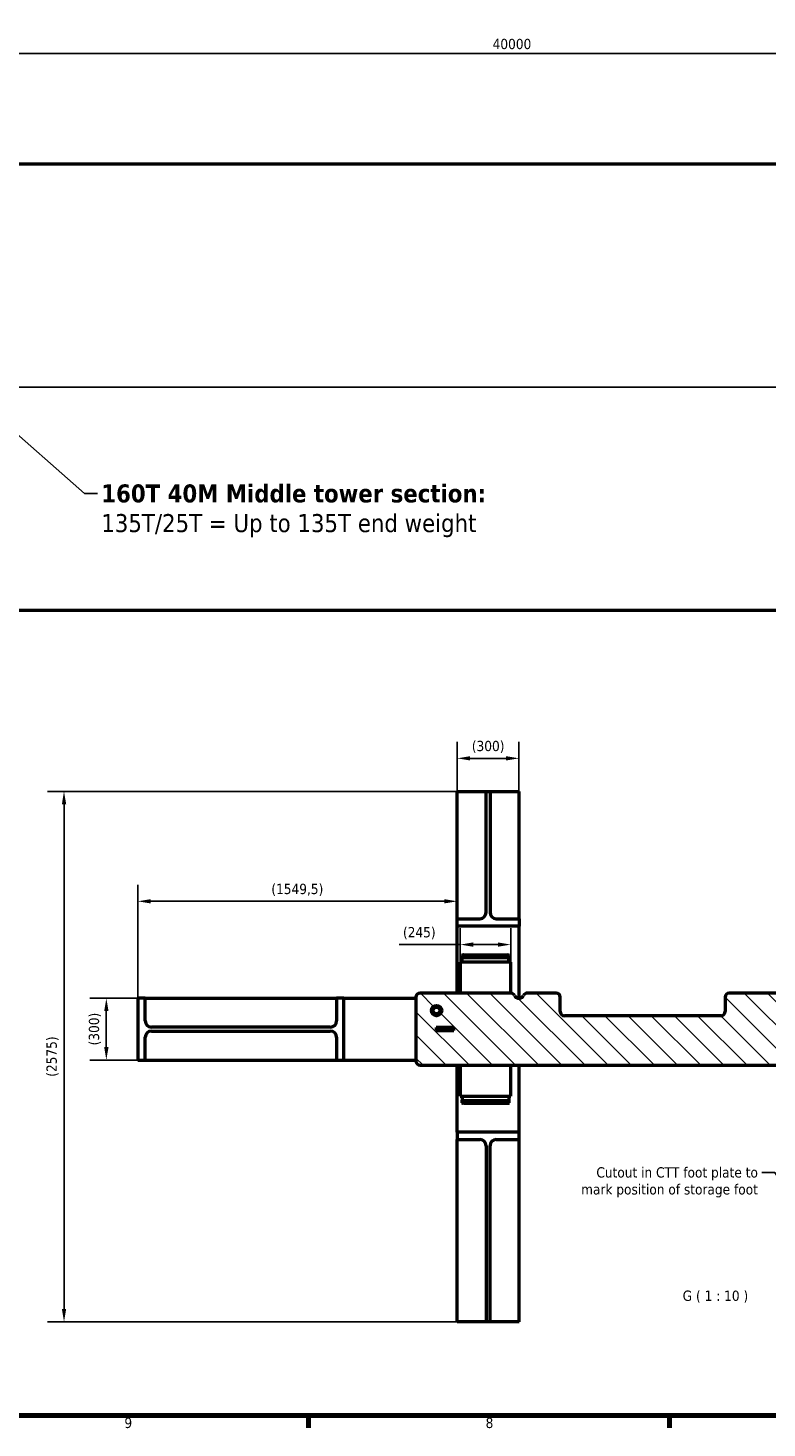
# Model space of a CAD drawing. Header units: millimetres. Extents: x 0 to 63075, y 0 to 44550.
# Tile 4 of 31: x 16944 to 27699, y 1320 to 21710. Entities that reach past the tile are written whole.
import ezdxf

# ---------------------------------------------------------------- set-up
doc = ezdxf.new("R2010")
doc.units = ezdxf.units.MM
doc.header["$LTSCALE"] = 75
for name, color, linetype, lineweight in [('Border (ISO)', 7, 'Continuous', 70), ('Centerline (ISO)', 7, 'Continuous', 25), ('Dimension (ISO)', 7, 'Continuous', 25), ('Hatch (ISO)', 7, 'Continuous', 18), ('Symbol (ISO)', 7, 'Continuous', 25), ('Visible (ISO)', 7, 'Continuous', 50)]:
    doc.layers.add(name, color=color, linetype=linetype, lineweight=lineweight)
doc.styles.add('Label Text (ISO)', font='tahoma.ttf')
doc.styles.add('Note Text (ISO)', font='tahoma.ttf')
doc.dimstyles.new('Default (ISO)', dxfattribs={"dimscale": 75, "dimtxt": 2, "dimasz": 2.5, "dimexe": 3.175, "dimexo": 0, "dimgap": 0.762, "dimtad": 1, "dimrnd": 1e-08, "dimtxsty": 'Note Text (ISO)', "dimcen": 0.09, "dimdle": 10, "dimclrd": 256, "dimclre": 256, "dimclrt": 256, "dimazin": 2, "dimtfac": 1, "dimtmove": 0, "dimatfit": 3, "dimfxl": 1, "dimtolj": 1, "dimtzin": 0, "dimlwd": -1, "dimlwe": -1, "dimarcsym": 0})
doc.dimstyles.new('Default - Method 1b (ISO)$7', dxfattribs={"dimscale": 75, "dimtxt": 2, "dimasz": 2.5, "dimexe": 3.175, "dimexo": 0, "dimgap": 0.762, "dimtad": 1, "dimtoh": 1, "dimrnd": 1e-08, "dimtxsty": 'Note Text (ISO)', "dimcen": 0.09, "dimdle": 10, "dimclrd": 256, "dimclre": 256, "dimclrt": 256, "dimazin": 2, "dimtfac": 1.75, "dimtmove": 0, "dimatfit": 3, "dimfxl": 1, "dimtolj": 1, "dimlwd": -1, "dimlwe": -1, "dimarcsym": 0})

# ---------------------------------------------------------------- blocks, each defined once
blk = doc.blocks.new('Borders Default Border')
at = {"layer": 'Border (ISO)'}
for p, q in [((280.33, 20), (280.33, 17.6)), ((350.42, 20), (350.42, 17.6))]:
    blk.add_line(p, q, dxfattribs=at)
at = {"layer": 'Border (ISO)', "flags": 128}
blk.add_lwpolyline([(20, 20), (20, 574), (821, 574), (821, 20), (20, 20)], dxfattribs=at)
at = {"layer": 'Border (ISO)', "char_height": 2, "attachment_point": 7, "style": 'Label Text (ISO)'}
for s, insert in [('9', (244.63, 17.56)), ('8', (314.72, 17.55))]:
    blk.add_mtext(s, dxfattribs=dict(at, insert=insert))
blk = doc.blocks.new('*D6')
at = {"layer": 'Defpoints', "color": 0, "transparency": 16777216}
for p in [(39973, 21339), (9793, 19730), (39973, 19730)]:
    blk.add_point(p, dxfattribs=at)
at = {"layer": 'Dimension (ISO)', "transparency": 16777216}
for p, q in [((9793, 19730), (9793, 21577)), ((39973, 19730), (39973, 21577)), ((9981, 21339), (39785, 21339))]:
    blk.add_line(p, q, dxfattribs=at)
for points in [[(9981, 21370), (9981, 21308), (9793, 21339)], [(39785, 21370), (39785, 21308), (39973, 21339)]]:
    blk.add_solid(points, dxfattribs=at)
at = {"layer": 'Dimension (ISO)', "transparency": 16777216, "insert": (23706, 21552), "char_height": 150, "attachment_point": 1, "style": 'Note Text (ISO)'}
blk.add_mtext('\\A1;40000', dxfattribs=at)
blk = doc.blocks.new('*D24')
at = {"layer": 'Defpoints', "color": 0, "transparency": 16777216}
for p in [(23235, 8360), (23235, 8104), (23970, 8104)]:
    blk.add_point(p, dxfattribs=at)
at = {"layer": 'Dimension (ISO)', "transparency": 16777216}
for p, q in [((23235, 8104), (23235, 8599)), ((23970, 8104), (23970, 8599)), ((23235, 8360), (22344, 8360)), ((23783, 8360), (23423, 8360))]:
    blk.add_line(p, q, dxfattribs=at)
for points in [[(23423, 8392), (23423, 8329), (23235, 8360)], [(23783, 8392), (23783, 8329), (23970, 8360)]]:
    blk.add_solid(points, dxfattribs=at)
at = {"layer": 'Dimension (ISO)', "transparency": 16777216, "insert": (22401, 8616), "char_height": 150, "attachment_point": 1, "style": 'Note Text (ISO)'}
blk.add_mtext('\\A1;(245)', dxfattribs=at)
blk = doc.blocks.new('*D25')
at = {"layer": 'Defpoints', "color": 0, "transparency": 16777216}
for p in [(18542, 7579), (18084, 6679), (18542, 6679)]:
    blk.add_point(p, dxfattribs=at)
at = {"layer": 'Dimension (ISO)', "transparency": 16777216}
for p, q in [((18542, 7579), (17846, 7579)), ((18084, 7392), (18084, 6867)), ((18542, 6679), (17846, 6679))]:
    blk.add_line(p, q, dxfattribs=at)
for points in [[(18053, 7392), (18116, 7392), (18084, 7579)], [(18053, 6867), (18116, 6867), (18084, 6679)]]:
    blk.add_solid(points, dxfattribs=at)
at = {"layer": 'Dimension (ISO)', "transparency": 16777216, "insert": (17829, 6892), "char_height": 150, "attachment_point": 1, "rotation": 90, "style": 'Note Text (ISO)'}
blk.add_mtext('\\A1;(300)', dxfattribs=at)
blk = doc.blocks.new('*D26')
at = {"layer": 'Defpoints', "color": 0, "transparency": 16777216}
for p in [(23190, 10591), (17468, 2866), (23190, 2866)]:
    blk.add_point(p, dxfattribs=at)
at = {"layer": 'Dimension (ISO)', "transparency": 16777216}
for p, q in [((23190, 10591), (17230, 10591)), ((17468, 10404), (17468, 3054)), ((23190, 2866), (17230, 2866))]:
    blk.add_line(p, q, dxfattribs=at)
for points in [[(17437, 10404), (17500, 10404), (17468, 10591)], [(17437, 3054), (17500, 3054), (17468, 2866)]]:
    blk.add_solid(points, dxfattribs=at)
at = {"layer": 'Dimension (ISO)', "transparency": 16777216, "insert": (17213, 6435), "char_height": 150, "attachment_point": 1, "rotation": 90, "style": 'Note Text (ISO)'}
blk.add_mtext('\\A1;(2575)', dxfattribs=at)
blk = doc.blocks.new('*D27')
at = {"layer": 'Defpoints', "color": 0, "transparency": 16777216}
for p in [(23190, 8991), (23190, 8538), (18542, 7579)]:
    blk.add_point(p, dxfattribs=at)
at = {"layer": 'Dimension (ISO)', "transparency": 16777216}
for p, q in [((18542, 7579), (18542, 9229)), ((18729, 8991), (23003, 8991))]:
    blk.add_line(p, q, dxfattribs=at)
for points in [[(18729, 9022), (18729, 8960), (18542, 8991)], [(23003, 9022), (23003, 8960), (23190, 8991)]]:
    blk.add_solid(points, dxfattribs=at)
at = {"layer": 'Dimension (ISO)', "transparency": 16777216, "insert": (20485, 9246), "char_height": 150, "attachment_point": 1, "style": 'Note Text (ISO)'}
blk.add_mtext('\\A1;(1549,5)', dxfattribs=at)
blk = doc.blocks.new('*D28')
at = {"layer": 'Defpoints', "color": 0, "transparency": 16777216}
for p in [(24090, 11073), (23190, 10591), (24090, 10591)]:
    blk.add_point(p, dxfattribs=at)
at = {"layer": 'Dimension (ISO)', "transparency": 16777216}
for p, q in [((23190, 10591), (23190, 11311)), ((24090, 10591), (24090, 11311)), ((23378, 11073), (23903, 11073))]:
    blk.add_line(p, q, dxfattribs=at)
for points in [[(23378, 11104), (23378, 11042), (23190, 11073)], [(23903, 11104), (23903, 11042), (24090, 11073)]]:
    blk.add_solid(points, dxfattribs=at)
at = {"layer": 'Dimension (ISO)', "transparency": 16777216, "insert": (23403, 11328), "char_height": 150, "attachment_point": 1, "style": 'Note Text (ISO)'}
blk.add_mtext('\\A1;(300)', dxfattribs=at)

msp = doc.modelspace()

# ---------------------------------------------------------------- hatches: boundary and pattern name
at = {"layer": 'Hatch (ISO)'}
h = msp.add_hatch(dxfattribs=at)
h.set_pattern_fill('ANSI31', color=256, scale=1905, angle=90.00021046, style=0)
h.set_pattern_definition([(135.0002, (0, 0), (-168.3792, -168.3804), [])])
edge = h.paths.add_edge_path()
edge.add_ellipse((27150.2925, 7594.4717), major_axis=(0, 60), ratio=1, start_angle=0, end_angle=90)
edge.add_line((27090.2925, 7594.4717), (27090.2925, 7384.4717))
edge.add_ellipse((27030.2925, 7384.4717), major_axis=(60, 0), ratio=1, start_angle=270, end_angle=360, ccw=False)
edge.add_line((27030.2925, 7324.4717), (24750.2925, 7324.4717))
edge.add_ellipse((24750.2925, 7384.4717), major_axis=(0, -60), ratio=1, start_angle=270, end_angle=360, ccw=False)
edge.add_line((24690.2925, 7384.4717), (24690.2925, 7594.4717))
edge.add_ellipse((24630.2925, 7594.4717), major_axis=(60, 0), ratio=1, start_angle=0, end_angle=90)
edge.add_line((24630.2925, 7654.4717), (24211.2263, 7654.4717))
edge.add_ellipse((24211.2263, 7594.4717), major_axis=(0, 60), ratio=1, start_angle=0, end_angle=63.61220004)
edge.add_ellipse((24090.2925, 7654.4717), major_axis=(67.1855, -33.3333), ratio=1, start_angle=232.77559992, end_angle=360, ccw=False)
edge.add_ellipse((23969.3586, 7594.4717), major_axis=(53.7484, 26.6667), ratio=1, start_angle=0, end_angle=63.61220004)
edge.add_line((23969.3586, 7654.4717), (22650.2925, 7654.4717))
edge.add_ellipse((22650.2925, 7594.4717), major_axis=(0, 60), ratio=1, start_angle=0, end_angle=90)
edge.add_line((22590.2925, 7594.4717), (22590.2925, 6664.4717))
edge.add_ellipse((22650.2925, 6664.4717), major_axis=(-60, 0), ratio=1, start_angle=0, end_angle=90)
edge.add_line((22650.2925, 6604.4717), (36030.2925, 6604.4717))
edge.add_ellipse((36030.2925, 6664.4717), major_axis=(0, -60), ratio=1, start_angle=0, end_angle=90)
edge.add_line((36090.2925, 6664.4717), (36090.2925, 7594.4717))
edge.add_ellipse((36030.2925, 7594.4717), major_axis=(60, 0), ratio=1, start_angle=0, end_angle=90)
edge.add_line((36030.2925, 7654.4717), (34711.2263, 7654.4717))
edge.add_ellipse((34711.2263, 7594.4717), major_axis=(0, 60), ratio=1, start_angle=0, end_angle=63.61220004)
edge.add_ellipse((34590.2925, 7654.4717), major_axis=(67.1855, -33.3333), ratio=1, start_angle=232.77559992, end_angle=360, ccw=False)
edge.add_ellipse((34469.3586, 7594.4717), major_axis=(53.7484, 26.6667), ratio=1, start_angle=0, end_angle=63.61220004)
edge.add_line((34469.3586, 7654.4717), (34050.2925, 7654.4717))
edge.add_ellipse((34050.2925, 7594.4717), major_axis=(0, 60), ratio=1, start_angle=0, end_angle=90)
edge.add_line((33990.2925, 7594.4717), (33990.2925, 7384.4717))
edge.add_ellipse((33930.2925, 7384.4717), major_axis=(60, 0), ratio=1, start_angle=270, end_angle=360, ccw=False)
edge.add_line((33930.2925, 7324.4717), (31650.2925, 7324.4717))
edge.add_ellipse((31650.2925, 7384.4717), major_axis=(0, -60), ratio=1, start_angle=270, end_angle=360, ccw=False)
edge.add_line((31590.2925, 7384.4717), (31590.2925, 7594.4717))
edge.add_ellipse((31530.2925, 7594.4717), major_axis=(60, 0), ratio=1, start_angle=0, end_angle=90)
edge.add_line((31530.2925, 7654.4717), (27150.2925, 7654.4717))
edge = h.paths.add_edge_path(flags=0)
edge.add_ellipse((22890.2925, 7399.4717), major_axis=(-75, 0), ratio=1, start_angle=0, end_angle=360)
edge = h.paths.add_edge_path(flags=0)
edge.add_ellipse((35790.2925, 7399.4717), major_axis=(-75, 0), ratio=1, start_angle=0, end_angle=360)
h = msp.add_hatch(dxfattribs=at)
h.set_pattern_fill('ANSI31', color=256, scale=1905, angle=105.00024554, style=0)
h.set_pattern_definition([(150.0002, (0, 0), (-119.0616, -206.2228), [])])
h.paths.add_polyline_path([(22885.8078, 7151.9717), (22885.8078, 7106.9717), (23139.2374, 7106.9717), (23139.2374, 7151.9717)])

# ---------------------------------------------------------------- linework, layer by layer
at = {"layer": 'Centerline (ISO)', "linetype": 'Continuous'}
msp.add_line((9837.6025, 16480.002), (39928.4492, 16480.002), dxfattribs=at)
at = {"layer": 'Visible (ISO)'}
for p, q in [((10025.1025, 19730.002), (31178.2004, 19730.002)), ((10025.1025, 13230.002), (31178.2004, 13230.002)), ((23190.2925, 10591.1245), (23521.7925, 10591.1245)), ((23190.2925, 8737.4717), (23190.2925, 10591.1245)), ((23521.7925, 10591.1245), (23611.7925, 10591.1245)), ((23611.7925, 10591.1245), (23668.7925, 10591.1245)), ((23611.7925, 8827.4717), (23611.7925, 10591.1245)), ((23668.7925, 10591.1245), (23758.7925, 10591.1245)), ((23668.7925, 10591.1245), (23668.7925, 8827.4717)), ((23758.7925, 10591.1245), (24090.2925, 10591.1245)), ((24090.2925, 8737.4717), (24090.2925, 10591.1245)), ((23190.2925, 8629.4717), (23190.2925, 8737.4717)), ((23190.2925, 8737.4717), (23521.7925, 8737.4717)), ((24090.2925, 8629.4717), (23190.2925, 8629.4717)), ((23190.2925, 7654.4717), (23190.2925, 8629.4717)), ((23758.7925, 8737.4717), (24090.2925, 8737.4717)), ((24090.2925, 8737.4717), (24090.2925, 8629.4717)), ((24090.2925, 7579.4717), (24090.2925, 8629.4717)), ((23265.2925, 8164.4717), (23265.2925, 8203.4429)), ((23265.2925, 8116.5294), (23265.2925, 8164.4717)), ((23280.2925, 8210.9429), (23925.2925, 8210.9429)), ((23280.2925, 8171.9717), (23925.2925, 8171.9717)), ((23940.2925, 8203.4429), (23940.2925, 8164.4717)), ((23940.2925, 8116.5294), (23940.2925, 8164.4717)), ((23235.2925, 8104.4717), (23235.2925, 7654.4717)), ((23970.2925, 8104.4717), (23235.2925, 8104.4717)), ((23265.2925, 8116.5294), (23265.2925, 8104.4717)), ((23940.2925, 8116.5294), (23940.2925, 8104.4717)), ((23970.2925, 7654.4645), (23970.2925, 8104.4717)), ((18649.7925, 7579.4717), (18541.7925, 7579.4717)), ((18541.7925, 7579.4717), (18541.7925, 6679.4717)), ((18649.7925, 7579.4717), (21433.7925, 7579.4717)), ((18649.7925, 7247.9717), (18649.7925, 7579.4717)), ((21541.7925, 7579.4717), (21433.7925, 7579.4717)), ((21433.7925, 7579.4717), (21433.7925, 7247.9717)), ((21541.7925, 7579.4717), (22590.2925, 7579.4717)), ((21541.7925, 6679.4717), (21541.7925, 7579.4717)), ((22590.2925, 7594.4717), (22590.2925, 6664.4717)), ((23969.3586, 7654.4717), (22650.2925, 7654.4717)), ((24630.2925, 7654.4717), (24211.2263, 7654.4717)), ((24690.2925, 7384.4717), (24690.2925, 7594.4717)), ((27090.2925, 7594.4717), (27090.2925, 7384.4717)), ((31530.2925, 7654.4717), (27150.2925, 7654.4717)), ((21343.7925, 7157.9717), (18739.7925, 7157.9717)), ((22885.8078, 7151.9717), (22885.8078, 7106.9717)), ((23139.2374, 7151.9717), (22885.8078, 7151.9717)), ((23139.2374, 7106.9717), (23139.2374, 7151.9717)), ((27030.2925, 7324.4717), (24750.2925, 7324.4717)), ((18649.7925, 6679.4717), (18649.7925, 7010.9717)), ((18739.7925, 7100.9717), (21343.7925, 7100.9717)), ((21433.7925, 7010.9717), (21433.7925, 6679.4717)), ((22885.8078, 7106.9717), (23139.2374, 7106.9717)), ((18541.7925, 6679.4717), (18649.7925, 6679.4717)), ((18649.7925, 6679.4717), (21433.7925, 6679.4717)), ((21433.7925, 6679.4717), (21541.7925, 6679.4717)), ((21541.7925, 6679.4717), (22590.2925, 6679.4717)), ((22650.2925, 6604.4717), (36030.2925, 6604.4717)), ((23190.2925, 5629.4717), (23190.2925, 6604.4717)), ((23235.2925, 6604.4717), (23235.2925, 6154.4717)), ((23970.2925, 6154.4717), (23970.2925, 6604.4717)), ((24090.2925, 5629.4717), (24090.2925, 6604.4717)), ((23235.2925, 6154.4717), (23970.2925, 6154.4717)), ((23265.2925, 6142.414), (23265.2925, 6154.4717)), ((23265.2925, 6142.414), (23265.2925, 6094.4717)), ((23940.2925, 6142.414), (23940.2925, 6154.4717)), ((23940.2925, 6142.414), (23940.2925, 6094.4717)), ((23265.2925, 6055.5006), (23265.2925, 6094.4717)), ((23925.2925, 6086.9717), (23280.2925, 6086.9717)), ((23925.2925, 6048.0006), (23280.2925, 6048.0006)), ((23940.2925, 6094.4717), (23940.2925, 6055.5006)), ((24090.2925, 5629.4717), (23190.2925, 5629.4717)), ((23190.2925, 5629.4717), (23190.2925, 5521.4717)), ((23190.2925, 5521.4717), (23521.7925, 5521.4717)), ((23190.2925, 2866.4828), (23190.2925, 5521.4717)), ((23758.7925, 5521.4717), (24090.2925, 5521.4717)), ((24090.2925, 5521.4717), (24090.2925, 5629.4717)), ((24090.2925, 2866.4828), (24090.2925, 5521.4717)), ((23611.7925, 5431.4717), (23611.7925, 2866.4828)), ((23668.7925, 2866.4828), (23668.7925, 5431.4717)), ((23521.7925, 2866.4828), (23190.2925, 2866.4828)), ((23611.7925, 2866.4828), (23521.7925, 2866.4828)), ((23668.7925, 2866.4828), (23611.7925, 2866.4828)), ((23758.7925, 2866.4828), (23668.7925, 2866.4828)), ((24090.2925, 2866.4828), (23758.7925, 2866.4828))]:
    msp.add_line(p, q, dxfattribs=at)
for radius in [75, 48]:
    msp.add_circle((22890.2925, 7399.4717), radius, dxfattribs=at)
for centre, radius, start, end in [((23521.7925, 8827.4717), 90, 270, 0), ((23758.7925, 8827.4717), 90, 180, 270), ((22650.2925, 7594.4717), 60, 90, 180), ((23969.3586, 7594.4717), 60, 26.38779996, 90), ((24090.2925, 7654.4717), 75, 206.38779996, 333.61220004), ((24211.2263, 7594.4717), 60, 90, 153.61220004), ((24630.2925, 7594.4717), 60, 0, 90), ((27150.2925, 7594.4717), 60, 90, 180), ((24750.2925, 7384.4717), 60, 180, 270), ((27030.2925, 7384.4717), 60, 270, 0), ((18739.7925, 7247.9717), 90, 180, 270), ((21343.7925, 7247.9717), 90, 270, 0), ((18739.7925, 7010.9717), 90, 90, 180), ((21343.7925, 7010.9717), 90, 0, 90), ((22650.2925, 6664.4717), 60, 180, 270), ((23521.7925, 5431.4717), 90, 0, 90), ((23758.7925, 5431.4717), 90, 90, 180)]:
    msp.add_arc(centre, radius, start, end, dxfattribs=at)
for centre, major_axis, start_param, end_param in [((23280.2925, 8203.4429), (-15, 0), 4.7123889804, 6.2831853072), ((23280.2925, 8164.4717), (-15, 0), 4.7123889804, 6.2831853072), ((23925.2925, 8203.4429), (15, 0), 0, 1.5707963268), ((23925.2925, 8164.4717), (15, 0), 0, 1.5707963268), ((23280.2925, 6094.4717), (-15, 0), 0, 1.5707963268), ((23280.2925, 6055.5006), (-15, 0), 0, 1.5707963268), ((23925.2925, 6094.4717), (15, 0), 4.7123889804, 6.2831853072), ((23925.2925, 6055.5006), (15, 0), 4.7123889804, 6.2831853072)]:
    msp.add_ellipse(centre, major_axis=major_axis, ratio=0.5, start_param=start_param, end_param=end_param, dxfattribs=at)

# ---------------------------------------------------------------- block references
at = {"xscale": 75, "yscale": 75, "zscale": 75}
msp.add_blockref('Borders Default Border', (0, 0), dxfattribs=at)

# ---------------------------------------------------------------- texts
at = {"layer": 'Symbol (ISO)', "line_spacing_factor": 0.987884, "style": 'Note Text (ISO)'}
for s, insert, char_height, width, attachment_point in [('{\\fTahoma|b1|i0;\\H262.5000;160T 40M Middle tower section:\\fTahoma|b0|i0;\\H262.5000;\\P\\fTahoma|b0|i0;\\H262.5000;135T/25T = Up to 135T end weight}', (18010.4536, 15062.63), 262.499996, 5824.351788, 1), ('{\\fTahoma|b0|i0;Cutout in CTT foot plate to \\P\\fTahoma|b0|i0;mark position of storage foot}', (27567.0552, 5117.9033), 150.000002, 2639.100552, 3)]:
    msp.add_mtext(s, dxfattribs=dict(at, insert=insert, char_height=char_height, width=width, attachment_point=attachment_point))
at = {"layer": 'Symbol (ISO)', "insert": (26472.0544, 3143.994), "char_height": 150.000002, "attachment_point": 7, "style": 'Label Text (ISO)'}
msp.add_mtext('G ( 1 : 10 )', dxfattribs=at)

# ---------------------------------------------------------------- dimensions: what is measured, and where the dimension line sits
at = {"layer": 'Dimension (ISO)'}
for base, p1, p2, text, override, picture, middle in [((39972.9492, 21339.0733), (9793.1025, 19730.002), (39972.9492, 19730.002), '40000', {"dimgap": 0.762, "dimdec": 2, "dimlfac": 1.325388, "dimtol": 0, "dimlim": 0, "dimtp": 0, "dimtm": 0, "dimtdec": 2, "dimtofl": 0, "dimatfit": 1}, '*D6', (23981.6596, 21339.0733)), ((24090.2925, 11072.8807), (23190.2925, 10591.1245), (24090.2925, 10591.1245), '(<>)', {"dimgap": 0.762, "dimdec": 2, "dimlfac": 0.333333, "dimtol": 0, "dimlim": 0, "dimtp": 0, "dimtm": 0, "dimtdec": 2, "dimtofl": 0, "dimatfit": 1}, '*D28', (23640.2925, 11072.8807)), ((23235.2925, 8360.4764), (23970.2925, 8104.4717), (23235.2925, 8104.4717), '(<>)', {"dimgap": 0.762, "dimdec": 2, "dimlfac": 0.333333, "dimtol": 0, "dimlim": 0, "dimtp": 0, "dimtm": 0, "dimtdec": 2, "dimtofl": 0, "dimatfit": 2}, '*D24', (22638.1666, 8360.4764))]:
    dim = msp.add_linear_dim(base=base, p1=p1, p2=p2, text=text, dimstyle='Default (ISO)', override=override, dxfattribs=at)
    dim.commit()
    dim.dimension.update_dxf_attribs({"geometry": picture, "text_midpoint": middle, "dimtype": 160})
for base, p1, p2, angle, override, picture, middle in [((17468.2773, 2866.4828), (23190.2925, 10591.1245), (23190.2925, 2866.4828), 90, {"dimgap": 0.762, "dimdec": 0, "dimlfac": 0.333333, "dimtol": 0, "dimlim": 0, "dimtp": 0, "dimtm": 0, "dimtdec": 2, "dimtofl": 0, "dimatfit": 1}, '*D26', (17468.2773, 6728.8037)), ((23190.2925, 8990.8605), (18541.7925, 7579.4717), (23190.2925, 8537.9024), 180, {"dimgap": 0.762, "dimdec": 2, "dimlfac": 0.333333, "dimse2": 1, "dimtol": 0, "dimlim": 0, "dimtp": 0, "dimtm": 0, "dimtdec": 2, "dimtofl": 0, "dimatfit": 1}, '*D27', (20866.0425, 8990.8605)), ((18084.2661, 6679.4717), (18541.7925, 7579.4717), (18541.7925, 6679.4717), 90, {"dimgap": 0.762, "dimdec": 2, "dimlfac": 0.333333, "dimtol": 0, "dimlim": 0, "dimtp": 0, "dimtm": 0, "dimtdec": 2, "dimtofl": 0, "dimatfit": 1}, '*D25', (18084.2661, 7129.4717))]:
    dim = msp.add_linear_dim(base=base, p1=p1, p2=p2, angle=angle, text='(<>)', dimstyle='Default (ISO)', override=override, dxfattribs=at)
    dim.commit()
    dim.dimension.update_dxf_attribs({"geometry": picture, "text_midpoint": middle, "dimtype": 160})

# ---------------------------------------------------------------- leaders
at = {"layer": 'Symbol (ISO)', "annotation_type": 0, "has_hookline": 1}
for points, hookline_direction, text_width in [([(16043.1025, 16450.3427), (17765.8036, 14931.38), (17953.3036, 14931.38)], 0, 5756.1366), ([(28438.9989, 4102.8756), (27811.7052, 5042.9033), (27624.2052, 5042.9033)], 1, 2625.8563)]:
    msp.add_leader(points, dimstyle='Default - Method 1b (ISO)$7', override={"dimtad": 0}, dxfattribs=dict(at, hookline_direction=hookline_direction, text_width=text_width))

doc.saveas('drawing.dxf')
